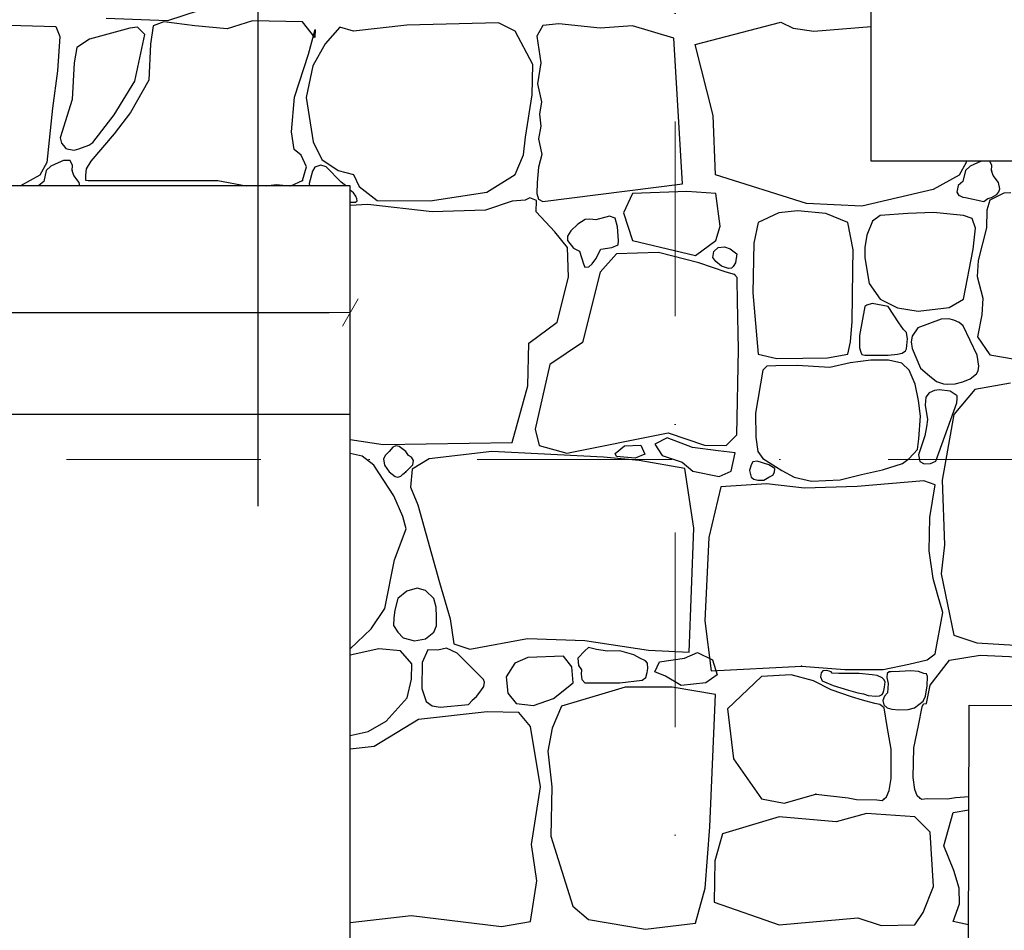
# Model space of a CAD drawing. Header units: millimetres. Extents: x 77315 to 1043159, y -108895 to -47794.
# Tile 45 of 87: x 100898 to 102504, y -101023 to -99537. Entities that reach past the tile are written whole.
import ezdxf

# ---------------------------------------------------------------- set-up
doc = ezdxf.new("R2010")
doc.units = ezdxf.units.MM
doc.header["$MEASUREMENT"] = 0
doc.linetypes.add('Dot & Dashed', pattern=[670.277762, 317.5, -176.388889, 0, -176.388874])
for name, color, linetype in [('_HATCH', 7, 'Continuous'), ('OKNO_DETAL', 7, 'Continuous'), ('Structural - Bearing', 7, 'Continuous'), ('Structural - Grid', 7, 'Continuous')]:
    doc.layers.add(name, color=color, linetype=linetype)
doc.styles.add('STYL_AUTOMATYCZNY_2', font='arial.ttf')
doc.dimstyles.new('STYL_AUTOMATYCZNY__1', dxfattribs={"dimtxt": 100, "dimasz": 34.231941, "dimexe": 0.18, "dimexo": 0.0625, "dimgap": 0, "dimtad": 1, "dimtih": 1, "dimtoh": 1, "dimdec": 0, "dimlfac": 0.1, "dimzin": 0, "dimdsep": 46, "dimtxsty": 'STYL_AUTOMATYCZNY_2', "dimblk": 'ARROWHEAD_2', "dimblk1": 'ARROWHEAD_2', "dimblk2": 'ARROWHEAD_2', "dimcen": 0.09, "dimse1": 1, "dimse2": 1, "dimclrd": 5, "dimclre": 5, "dimclrt": 5, "dimadec": 0, "dimazin": 0, "dimtfac": 1, "dimtdec": 4, "dimtmove": 0, "dimatfit": 3, "dimfxl": 0, "dimtolj": 1, "dimtzin": 0, "dimarcsym": 0})

# ---------------------------------------------------------------- blocks, each defined once
blk = doc.blocks.new('*X14')
at = {"layer": '_HATCH'}
for p, q in [((101188.9, -99522.7), (101138.9, -99539.2)), ((100833.4, -99544.6), (100956.8, -99548.3)), ((101138.9, -99539.2), (101039, -99535.1)), ((101133.2, -99540.5), (101115.8, -99547.1)), ((101183.5, -99547.1), (101133.2, -99540.5)), ((101277.6, -99539.2), (101236.4, -99552)), ((101359.4, -99540.5), (101277.6, -99539.2)), ((101379.6, -99566.5), (101359.4, -99540.5)), ((101678.9, -99542.5), (101529.4, -99546.3)), ((101706.5, -99555.8), (101678.9, -99542.5)), ((101777.5, -99544.1), (101751.5, -99546.7)), ((101844.8, -99551.2), (101777.5, -99544.1)), ((102000, -99577.8), (102139.9, -99541.3)), ((102139.9, -99541.3), (102160.1, -99550.8)), ((100956.8, -99548.3), (100963.4, -99564.8)), ((101077.8, -99550.8), (101011.7, -99568.7)), ((101090.2, -99549.2), (101077.8, -99550.8)), ((101101.9, -99561.5), (101090.2, -99549.2)), ((101115.8, -99547.1), (101111.3, -99577.2)), ((101236.4, -99552), (101183.5, -99547.1)), ((101368.9, -99593.3), (101380, -99553.3)), ((101380, -99553.3), (101379.6, -99566.5)), ((101420, -99549.6), (101396.1, -99576.8)), ((101442.3, -99555.8), (101420, -99549.6)), ((101529.4, -99546.3), (101442.3, -99555.8)), ((101735, -99610.2), (101706.5, -99555.8)), ((101751.5, -99546.7), (101741.5, -99564.2)), ((101897.7, -99547.1), (101844.8, -99551.2)), ((101965.2, -99567.3), (101897.7, -99547.1)), ((102160.1, -99550.8), (102193.4, -99555.8)), ((102193.4, -99555.8), (102287.3, -99548.3)), ((100963.4, -99564.8), (100959.7, -99620.6)), ((101011.7, -99568.7), (100991.1, -99582.6)), ((101085.7, -99637.5), (101101.9, -99561.5)), ((101396.1, -99576.8), (101376.3, -99612.7)), ((101741.5, -99564.2), (101748.2, -99607.5)), ((101979.6, -99805.1), (101965.2, -99567.3)), ((100991.1, -99582.6), (100987, -99607.8)), ((101111.3, -99577.2), (101108.8, -99635.8)), ((102029.5, -99693.5), (102000, -99577.8)), ((100987, -99607.8), (100983.7, -99667.6)), ((101346.2, -99663.5), (101368.9, -99593.3)), ((101748.2, -99607.5), (101742.7, -99641.8)), ((100959.7, -99620.6), (100951.4, -99681.7)), ((101376.3, -99612.7), (101365.1, -99664.3)), ((101733.8, -99659.8), (101735, -99610.2)), ((101052.2, -99692.4), (101085.7, -99637.5)), ((101108.8, -99635.8), (101078.7, -99688.7)), ((101742.7, -99641.8), (101749.4, -99671)), ((100983.7, -99667.6), (100963.7, -99730)), ((101341.2, -99720.1), (101346.2, -99663.5)), ((101365.1, -99664.3), (101376.7, -99736.6)), ((101723, -99728.7), (101733.8, -99659.8)), ((101749.4, -99671), (101746.1, -99691.2)), ((100951.4, -99681.7), (100942, -99770)), ((101078.7, -99688.7), (101052.2, -99723.4)), ((101017.2, -99737.4), (101052.2, -99692.4)), ((101746.1, -99691.2), (101748, -99711)), ((102033.3, -99790.2), (102029.5, -99693.5)), ((101345.7, -99748.9), (101341.2, -99720.1)), ((101748, -99711), (101744.4, -99731.7)), ((100963.7, -99730), (100965.9, -99738.8)), ((101010.7, -99742.1), (101017.2, -99737.4)), ((101052.2, -99723.4), (101013.9, -99767.9)), ((101376.7, -99736.6), (101390.7, -99765.5)), ((101719.7, -99757.6), (101723, -99728.7)), ((101744.4, -99731.7), (101750, -99757.1)), ((100965.9, -99738.8), (100969.3, -99742.3)), ((100969.3, -99742.3), (100973, -99747.3)), ((100973, -99747.3), (100977.7, -99748.2)), ((100977.7, -99748.2), (100986.9, -99750)), ((100986.9, -99750), (100994.5, -99747.7)), ((100994.5, -99747.7), (101010.7, -99742.1)), ((101357.3, -99758), (101345.7, -99748.9)), ((100969.4, -99766.9), (100960.7, -99770.6)), ((100980.4, -99767.1), (100969.4, -99766.9)), ((100983.9, -99775.3), (100980.4, -99767.1)), ((101013.9, -99767.9), (101006.4, -99780.5)), ((101366, -99777), (101357.3, -99758)), ((101390.7, -99765.5), (101417.6, -99783.2)), ((101706.5, -99789.8), (101719.7, -99757.6)), ((101750, -99757.1), (101744.2, -99777.7)), ((102442.3, -99767.8), (102442, -99770)), ((102467.3, -99767.8), (102460.7, -99770.6)), ((102483.9, -99775.3), (102480.7, -99767.8)), ((100942, -99770), (100930.8, -99790.6)), ((100941.1, -99783.2), (100937, -99801.3)), ((100948.9, -99775.9), (100941.1, -99783.2)), ((100960.7, -99770.6), (100948.9, -99775.9)), ((100983.3, -99783.2), (100983.9, -99775.3)), ((100986.2, -99791.4), (100983.3, -99783.2)), ((101006.4, -99780.5), (101005.5, -99791)), ((101359.4, -99799.7), (101366, -99777)), ((101375.6, -99784.1), (101370.4, -99804.6)), ((101379.3, -99777.9), (101375.6, -99784.1)), ((101389.4, -99774.3), (101379.3, -99777.9)), ((101398.1, -99777), (101389.4, -99774.3)), ((101422.4, -99802.5), (101398.1, -99777)), ((101417.6, -99783.2), (101442.3, -99789.8)), ((101744.2, -99777.7), (101742.4, -99802.9)), ((102442, -99770), (102430.8, -99790.6)), ((102441.1, -99783.2), (102437, -99801.3)), ((102448.9, -99775.9), (102441.1, -99783.2)), ((102460.7, -99770.6), (102448.9, -99775.9)), ((102483.3, -99783.2), (102483.9, -99775.3)), ((102486.2, -99791.4), (102483.3, -99783.2)), ((100930.8, -99790.6), (100899, -99808.2)), ((100937, -99801.3), (100929.1, -99807.6)), ((100994.9, -99803), (100986.2, -99791.4)), ((101005.5, -99791), (101005.4, -99799.1)), ((101005.4, -99799.1), (101009.7, -99799.7)), ((101009.7, -99799.7), (101221.1, -99799.3)), ((101221.1, -99799.3), (101267.2, -99808.2)), ((101340.4, -99808.2), (101359.4, -99799.7)), ((101442.3, -99789.8), (101451.8, -99809.2)), ((101660.3, -99818.3), (101706.5, -99789.8)), ((102181.6, -99836.8), (102033.3, -99790.2)), ((102430.8, -99790.6), (102388.3, -99814.2)), ((102437, -99801.3), (102429.1, -99807.6)), ((102494.9, -99803), (102486.2, -99791.4)), ((100929.1, -99807.6), (100929, -99808.2)), ((100996.1, -99808.2), (100994.9, -99803)), ((101299.9, -99808.2), (101316.4, -99805.9)), ((101316.4, -99805.9), (101338.3, -99808.2)), ((101370.4, -99804.6), (101370.6, -99808.2)), ((101427.5, -99806.3), (101422.4, -99802.5)), ((101430.5, -99808.2), (101427.5, -99806.3)), ((101442.4, -99819.9), (101437.3, -99815.5)), ((101451.8, -99809.2), (101481.1, -99831.9)), ((101742.4, -99802.9), (101741.5, -99820.7)), ((101751.5, -99833.6), (101979.6, -99805.1)), ((101986.6, -99817.3), (101897.7, -99820.7)), ((102033.9, -99820.7), (101986.6, -99817.3)), ((102388.3, -99814.2), (102272, -99841.3)), ((102429.1, -99807.6), (102426.8, -99818.7)), ((102497.4, -99813.4), (102494.9, -99803)), ((102495.4, -99818.1), (102497.4, -99813.4)), ((101446.1, -99825.2), (101442.4, -99819.9)), ((101445.9, -99834.9), (101448.3, -99832.9)), ((101448.2, -99829.7), (101446.1, -99825.2)), ((101448.3, -99832.9), (101448.2, -99829.7)), ((101481.1, -99831.9), (101567.8, -99832.7)), ((101567.8, -99832.7), (101660.3, -99818.3)), ((101701.2, -99833.2), (101657.8, -99848)), ((101722.9, -99831.7), (101701.2, -99833.2)), ((101730.3, -99827.9), (101722.9, -99831.7)), ((101740.9, -99832.4), (101730.3, -99827.9)), ((101740.4, -99850.9), (101740.9, -99832.4)), ((101741.5, -99820.7), (101744.4, -99830)), ((101744.4, -99830), (101751.5, -99833.6)), ((101897.7, -99820.7), (101883.3, -99852.3)), ((102040.6, -99874.3), (102033.9, -99820.7)), ((102426.8, -99818.7), (102430, -99824)), ((102430, -99824), (102432.2, -99824.7)), ((102432.2, -99824.7), (102436.7, -99826.9)), ((102436.7, -99826.9), (102441.1, -99827.4)), ((102441.1, -99827.4), (102470.8, -99834)), ((102470.8, -99834), (102477.4, -99829.1)), ((102480.8, -99831.5), (102476.1, -99848.1)), ((102477.4, -99829.1), (102483.3, -99827.4)), ((102503.5, -99820.1), (102480.8, -99831.5)), ((102483.3, -99827.4), (102492.5, -99822.4)), ((102492.5, -99822.4), (102495.4, -99818.1)), ((102515, -99819.4), (102503.5, -99820.1)), ((101437.3, -99835.1), (101445.9, -99834.9)), ((101465.9, -99838.9), (101437.3, -99840.5)), ((101570.7, -99850.9), (101465.9, -99838.9)), ((101657.8, -99848), (101570.7, -99850.9)), ((102167.1, -99848.8), (102136.7, -99852.3)), ((102213.4, -99853.4), (102167.1, -99848.8)), ((102272, -99841.3), (102181.6, -99836.8)), ((102476.1, -99848.1), (102475.6, -99876.6)), ((101770.9, -99883.5), (101740.4, -99850.9)), ((101820.6, -99863), (101808.5, -99870.6)), ((101828.4, -99862.8), (101820.6, -99863)), ((101837.8, -99863.7), (101828.4, -99862.8)), ((101860.2, -99857.9), (101837.8, -99863.7)), ((101869.5, -99861.1), (101860.2, -99857.9)), ((101873.2, -99875), (101869.5, -99861.1)), ((101883.3, -99852.3), (101897.7, -99897.4)), ((102136.7, -99852.3), (102102.8, -99868.2)), ((102249, -99868.2), (102213.4, -99853.4)), ((102289.5, -99866.1), (102280.3, -99888.9)), ((102301.9, -99856.4), (102289.5, -99866.1)), ((102346.8, -99853.4), (102301.9, -99856.4)), ((102389, -99852), (102346.8, -99853.4)), ((102437.7, -99856.4), (102389, -99852)), ((102452.2, -99861.8), (102437.7, -99856.4)), ((102457.4, -99877.1), (102452.2, -99861.8)), ((101797.3, -99881.8), (101791.5, -99890.4)), ((101808.5, -99870.6), (101797.3, -99881.8)), ((101874.7, -99897.6), (101873.2, -99875)), ((102033.9, -99897.4), (102040.6, -99874.3)), ((102102.8, -99868.2), (102095.6, -99901.8)), ((102257.7, -99912.8), (102249, -99868.2)), ((102453.4, -99911.4), (102457.4, -99877.1)), ((102475.6, -99876.6), (102461.9, -99930.2)), ((101791.6, -99908.7), (101770.9, -99883.5)), ((101791.5, -99890.4), (101791.6, -99897.4)), ((101791.6, -99897.4), (101801.4, -99910.1)), ((101874.3, -99904.5), (101874.7, -99897.6)), ((101897.7, -99897.4), (102000.8, -99921.9)), ((102000.8, -99921.9), (102033.9, -99897.4)), ((102280.3, -99888.9), (102276.8, -99908.9)), ((101793.2, -99957), (101791.6, -99908.7)), ((101801.4, -99910.1), (101811.4, -99915.1)), ((101838, -99927.4), (101846.1, -99911.8)), ((101846.1, -99911.8), (101863.8, -99908.8)), ((101863.8, -99908.8), (101874.3, -99904.5)), ((102030.4, -99915.5), (102037.7, -99908.9)), ((102037.7, -99908.9), (102047.7, -99907.7)), ((102047.7, -99907.7), (102056.9, -99910.9)), ((102056.9, -99910.9), (102068, -99919.4)), ((102095.6, -99901.8), (102094, -99982.7)), ((102257.4, -99945.8), (102257.7, -99912.8)), ((102276.8, -99908.9), (102277.1, -99925.9)), ((102437.7, -99993), (102453.4, -99911.4)), ((101811.4, -99915.1), (101817.6, -99935.5)), ((101832.1, -99935.7), (101838, -99927.4)), ((101871.6, -99919.4), (101845.2, -99949.2)), ((101940.2, -99917), (101871.6, -99919.4)), ((102006.2, -99933.9), (101940.2, -99917)), ((102028.7, -99925.3), (102030.4, -99915.5)), ((102033.9, -99931.6), (102028.7, -99925.3)), ((102068, -99919.4), (102066.1, -99933.6)), ((102277.1, -99925.9), (102283.9, -99967.8)), ((102461.9, -99930.2), (102460.2, -99956.2)), ((101817.6, -99935.5), (101819.8, -99941)), ((101819.8, -99941), (101826.4, -99940.2)), ((101826.4, -99940.2), (101832.1, -99935.7)), ((102050.8, -99949.2), (102006.2, -99933.9)), ((102043, -99939.3), (102033.9, -99931.6)), ((102054.2, -99943.3), (102043, -99939.3)), ((102059.2, -99942.7), (102054.2, -99943.3)), ((102061.8, -99939.9), (102059.2, -99942.7)), ((102066.1, -99933.6), (102061.8, -99939.9)), ((102256.2, -100029.5), (102257.4, -99945.8)), ((101774.6, -100030.9), (101793.2, -99957)), ((101845.2, -99949.2), (101816.3, -100063.9)), ((102064.2, -99952.9), (102050.8, -99949.2)), ((102068.4, -99957.9), (102064.2, -99952.9)), ((102068.6, -99962), (102068.4, -99957.9)), ((102069, -99995.8), (102068.6, -99962)), ((102460.2, -99956.2), (102469.3, -99991.3)), ((102283.9, -99967.8), (102301.9, -99993)), ((102094, -99982.7), (102102.8, -100083)), ((102301.9, -99993), (102330.1, -100007.3)), ((102414.3, -100006.8), (102437.7, -99993)), ((102469.3, -99991.3), (102467.9, -100018.5)), ((102070.6, -100075.5), (102069, -99995.8)), ((102277.1, -100004.9), (102268.3, -100052.2)), ((102280.3, -100002.8), (102277.1, -100004.9)), ((102288.8, -100000.4), (102280.3, -100002.8)), ((102314.8, -100004.9), (102288.8, -100000.4)), ((102332.6, -100031.7), (102314.8, -100004.9)), ((102330.1, -100007.3), (102364.1, -100012.7)), ((102364.1, -100012.7), (102414.3, -100006.8)), ((102401.6, -100025.9), (102363.2, -100040)), ((102414.2, -100025.4), (102401.6, -100025.9)), ((102422.2, -100027.3), (102414.2, -100025.4)), ((102467.9, -100018.5), (102460.6, -100054.4)), ((101728.8, -100064.7), (101774.6, -100030.9)), ((102253.7, -100062.9), (102256.2, -100029.5)), ((102340.2, -100042.4), (102332.6, -100031.7)), ((102344.8, -100047.6), (102340.2, -100042.4)), ((102363.2, -100040), (102354.3, -100053.4)), ((102430.6, -100031), (102422.2, -100027.3)), ((102437.5, -100036.7), (102430.6, -100031)), ((102460, -100084.3), (102437.5, -100036.7)), ((102268.3, -100052.2), (102268, -100072.5)), ((102346.3, -100057.6), (102344.8, -100047.6)), ((102345, -100074), (102346.3, -100057.6)), ((102354.3, -100053.4), (102352.3, -100062.5)), ((102460.6, -100054.4), (102480.8, -100084.1)), ((101727.2, -100134.5), (101728.8, -100064.7)), ((101816.3, -100063.9), (101762.7, -100099.8)), ((102249, -100083), (102253.7, -100062.9)), ((102268, -100072.5), (102270.6, -100079.5)), ((102343, -100077.3), (102345, -100074)), ((102352.3, -100062.5), (102353.9, -100073.6)), ((102353.9, -100073.6), (102367.7, -100105.6)), ((102068.1, -100214.6), (102070.6, -100075.5)), ((102102.8, -100083), (102133.2, -100089.8)), ((102133.2, -100089.8), (102175.6, -100089.2)), ((102175.6, -100089.2), (102215.8, -100089.1)), ((102215.8, -100089.1), (102249, -100083)), ((102270.6, -100079.5), (102272.2, -100083.5)), ((102272.2, -100083.5), (102277.1, -100084.3)), ((102277.1, -100084.3), (102314.8, -100084.3)), ((102314.8, -100084.3), (102330.4, -100083)), ((102330.4, -100083), (102337.6, -100081.2)), ((102337.6, -100081.2), (102343, -100077.3)), ((102462.9, -100102.5), (102460, -100084.3)), ((102480.8, -100084.1), (102654.2, -100113.6)), ((101762.7, -100099.8), (101739.1, -100205.1)), ((102116.9, -100102.2), (102110.6, -100109.2)), ((102131.9, -100101.7), (102116.9, -100102.2)), ((102166.7, -100101.1), (102131.9, -100101.7)), ((102219.7, -100104.4), (102166.7, -100101.1)), ((102253, -100097.1), (102219.7, -100104.4)), ((102286.9, -100092.4), (102253, -100097.1)), ((102315.4, -100092.9), (102286.9, -100092.4)), ((102337.4, -100097.8), (102315.4, -100092.9)), ((102349.3, -100109.2), (102337.4, -100097.8)), ((102367.7, -100105.6), (102382.4, -100118.3)), ((102461.8, -100110.3), (102462.9, -100102.5)), ((102110.6, -100109.2), (102098.6, -100178.9)), ((102359.1, -100131.9), (102349.3, -100109.2)), ((102382.4, -100118.3), (102394, -100127.3)), ((102437, -100128.1), (102448.9, -100122.9)), ((102448.9, -100122.9), (102459, -100114.7)), ((102459, -100114.7), (102461.8, -100110.3)), ((101701.2, -100227), (101727.2, -100134.5)), ((102364.7, -100158.6), (102359.1, -100131.9)), ((102394, -100127.3), (102405.3, -100131.5)), ((102405.3, -100131.5), (102412.3, -100132)), ((102412.3, -100132), (102424.4, -100131.1)), ((102424.4, -100131.1), (102437, -100128.1)), ((102514.3, -100130), (102456.5, -100140.7)), ((102376.5, -100153.1), (102375.4, -100165.9)), ((102381.7, -100145.9), (102376.5, -100153.1)), ((102390.5, -100142.3), (102381.7, -100145.9)), ((102398.4, -100141.3), (102390.5, -100142.3)), ((102416, -100143.2), (102398.4, -100141.3)), ((102427.3, -100150.7), (102416, -100143.2)), ((102456.5, -100140.7), (102422.2, -100181.1)), ((102427.1, -100162.4), (102427.8, -100155.4)), ((102427.8, -100155.4), (102427.3, -100150.7)), ((102367.8, -100183.9), (102364.7, -100158.6)), ((102375.4, -100165.9), (102379.2, -100189.2)), ((102392.5, -100257.5), (102427.1, -100162.4)), ((102098.6, -100178.9), (102099.1, -100218.5)), ((102365.2, -100220.8), (102367.8, -100183.9)), ((102422.2, -100181.1), (102402.8, -100288.5)), ((102377.3, -100201.7), (102374.7, -100215.9)), ((102379.2, -100189.2), (102377.3, -100201.7)), ((101739.1, -100205.1), (101745.3, -100231.9)), ((101790.7, -100244.3), (101955.9, -100211.3)), ((101954.3, -100219.2), (101934.2, -100229.5)), ((101995.6, -100234.9), (101954.3, -100219.2)), ((101955.9, -100211.3), (102015.3, -100231.1)), ((102050.8, -100231.9), (102068.1, -100214.6)), ((102099.1, -100218.5), (102102.4, -100241.8)), ((102374.7, -100215.9), (102364.5, -100247.3)), ((101437.3, -100221.9), (101491, -100230.3)), ((101491, -100230.3), (101701.2, -100227)), ((101506.5, -100234.8), (101501, -100241.8)), ((101511.8, -100232.5), (101506.5, -100234.8)), ((101517.1, -100233.6), (101511.8, -100232.5)), ((101527.8, -100241.8), (101517.1, -100233.6)), ((101745.3, -100231.9), (101790.7, -100244.3)), ((101869.5, -100244.7), (101884.7, -100232.4)), ((101884.7, -100232.4), (101911.2, -100231.4)), ((101911.2, -100231.4), (101918, -100246.2)), ((101934.2, -100229.5), (101946, -100248.1)), ((102037.8, -100240.8), (101995.6, -100234.9)), ((102015.3, -100231.1), (102050.8, -100231.9)), ((102362.6, -100238.3), (102365.2, -100220.8)), ((101456.8, -100249.3), (101437.3, -100245)), ((101475.8, -100264.1), (101456.8, -100249.3)), ((101495, -100247.9), (101491.5, -100253.4)), ((101501, -100241.8), (101495, -100247.9)), ((101532.4, -100248.4), (101527.8, -100241.8)), ((101537.3, -100250.9), (101532.4, -100248.4)), ((101540.4, -100256.2), (101537.3, -100250.9)), ((101668.1, -100241.8), (101566.2, -100253.8)), ((101850.2, -100250.9), (101668.1, -100241.8)), ((101908.4, -100256.3), (101850.2, -100250.9)), ((101871.9, -100250.1), (101869.5, -100244.7)), ((101901.9, -100252.5), (101871.9, -100250.1)), ((101918, -100246.2), (101901.9, -100252.5)), ((101946, -100248.1), (101978.9, -100258.9)), ((102065.2, -100243.7), (102037.8, -100240.8)), ((102058.9, -100273.6), (102065.2, -100243.7)), ((102102.4, -100241.8), (102110.6, -100253.3)), ((102349.3, -100253.3), (102362.6, -100238.3)), ((102364.5, -100247.3), (102366.8, -100257.9)), ((101508.4, -100314.1), (101475.8, -100264.1)), ((101491.5, -100253.4), (101493.3, -100263.8)), ((101493.3, -100263.8), (101501, -100274.9)), ((101527.8, -100274.9), (101539.6, -100263.4)), ((101566.2, -100253.8), (101538.5, -100270.3)), ((101539.6, -100263.4), (101540.4, -100256.2)), ((101983, -100269.4), (101908.4, -100256.3)), ((101978.9, -100258.9), (101996.1, -100273.6)), ((102091.5, -100263.5), (102088.7, -100272.7)), ((102094.3, -100258.4), (102091.5, -100263.5)), ((102101, -100257.3), (102094.3, -100258.4)), ((102120.5, -100263.5), (102101, -100257.3)), ((102110.6, -100253.3), (102141.2, -100272.5)), ((102129.9, -100269.6), (102120.5, -100263.5)), ((102305.8, -100271.7), (102338.3, -100261.2)), ((102338.3, -100261.2), (102349.3, -100253.3)), ((102366.8, -100257.9), (102373.9, -100261.8)), ((102373.9, -100261.8), (102384.2, -100261.2)), ((102384.2, -100261.2), (102392.5, -100257.5)), ((101501, -100274.9), (101510.3, -100282.2)), ((101510.3, -100282.2), (101515, -100283.6)), ((101515, -100283.6), (101519.9, -100282.1)), ((101519.9, -100282.1), (101523.3, -100278.6)), ((101523.3, -100278.6), (101527.8, -100274.9)), ((101538.5, -100270.3), (101535.6, -100299.6)), ((101998, -100366.5), (101983, -100269.4)), ((101996.1, -100273.6), (102039.2, -100282.5)), ((102039.2, -100282.5), (102058.9, -100273.6)), ((102088.7, -100272.7), (102091.5, -100283.7)), ((102091.5, -100283.7), (102095.5, -100286.7)), ((102112.1, -100288.7), (102120.5, -100283.7)), ((102120.5, -100283.7), (102126.6, -100280.2)), ((102126.6, -100280.2), (102129.4, -100275.6)), ((102129.4, -100275.6), (102129.9, -100269.6)), ((102141.2, -100272.5), (102161.6, -100283.7)), ((102161.6, -100283.7), (102190.1, -100290.3)), ((102236.6, -100287.7), (102271.5, -100279.2)), ((102271.5, -100279.2), (102305.8, -100271.7)), ((101535.6, -100299.6), (101547.4, -100328.9)), ((102041.8, -100299.2), (102022.4, -100382.1)), ((102116.5, -100294.6), (102041.8, -100299.2)), ((102095.5, -100286.7), (102102.2, -100288.2)), ((102102.2, -100288.2), (102112.1, -100288.7)), ((102178.7, -100301.5), (102116.5, -100294.6)), ((102264.6, -100298.8), (102178.7, -100301.5)), ((102190.1, -100290.3), (102236.6, -100287.7)), ((102373.3, -100289.3), (102264.6, -100298.8)), ((102391.5, -100296.1), (102373.3, -100289.3)), ((102383, -100349.6), (102391.5, -100296.1)), ((102402.8, -100288.5), (102406.9, -100393.7)), ((101522.8, -100347.9), (101508.4, -100314.1)), ((101547.4, -100328.9), (101583.1, -100455.2)), ((101528.6, -100367.7), (101522.8, -100347.9)), ((102382.1, -100403.8), (102383, -100349.6)), ((101509.6, -100418.5), (101528.6, -100367.7)), ((101990.1, -100569.2), (101998, -100366.5)), ((102022.4, -100382.1), (102015.9, -100517.7)), ((102406.9, -100393.7), (102401.2, -100441.2)), ((102388.5, -100449.1), (102382.1, -100403.8)), ((101493.9, -100497.8), (101509.6, -100418.5)), ((102401.2, -100441.2), (102422.2, -100541.1)), ((101583.1, -100455.2), (101600.4, -100514.7)), ((102395.5, -100474.4), (102388.5, -100449.1)), ((101529.4, -100469.4), (101514.8, -100481.3)), ((101546.4, -100464.5), (101529.4, -100469.4)), ((101560.2, -100468.7), (101546.4, -100464.5)), ((101573.5, -100481.3), (101560.2, -100468.7)), ((102404.4, -100504.4), (102395.5, -100474.4)), ((101514.8, -100481.3), (101510.1, -100500.8)), ((101577.3, -100495.7), (101573.5, -100481.3)), ((101471.6, -100531.2), (101493.9, -100497.8)), ((101510.1, -100500.8), (101508.2, -100512.9)), ((101577.8, -100511.3), (101577.3, -100495.7)), ((102391.5, -100571.7), (102404.4, -100504.4)), ((101508.2, -100512.9), (101508, -100525.4)), ((101577.9, -100526.3), (101577.8, -100511.3)), ((101600.4, -100514.7), (101606.2, -100555.6)), ((102015.9, -100517.7), (102025.9, -100599.4)), ((101437.3, -100563.5), (101471.6, -100531.2)), ((101508, -100525.4), (101514.8, -100536.6)), ((101514.8, -100536.6), (101523.5, -100545.9)), ((101559.8, -100547.1), (101573.5, -100536.6)), ((101573.5, -100536.6), (101577.9, -100526.3)), ((101523.5, -100545.9), (101542.1, -100550.5)), ((101542.1, -100550.5), (101559.8, -100547.1)), ((101606.2, -100555.6), (101632.2, -100564.2)), ((101632.2, -100564.2), (101726.3, -100546.9)), ((101726.3, -100546.9), (101820, -100550.2)), ((101820, -100550.2), (101923.7, -100565.9)), ((102422.2, -100541.1), (102459.4, -100553.9)), ((102459.4, -100553.9), (102522.1, -100557.6)), ((101484, -100563.8), (101437.3, -100573.7)), ((101519.1, -100566.7), (101484, -100563.8)), ((101537.7, -100588.2), (101519.1, -100566.7)), ((101563.7, -100565.4), (101554.4, -100586.1)), ((101579.9, -100566), (101563.7, -100565.4)), ((101594.3, -100562.3), (101579.9, -100566)), ((101611.6, -100570.8), (101594.3, -100562.3)), ((101654.5, -100613.8), (101611.6, -100570.8)), ((101820, -100567.1), (101808.5, -100579)), ((101826, -100561.5), (101820, -100567.1)), ((101839, -100564.5), (101826, -100561.5)), ((101856.8, -100567.5), (101839, -100564.5)), ((101877, -100567.1), (101856.8, -100567.5)), ((101899.9, -100573.2), (101877, -100567.1)), ((101923.7, -100565.9), (101990.1, -100569.2)), ((101982.4, -100578.6), (102004.1, -100569.6)), ((102004.1, -100569.6), (102028.2, -100581.6)), ((102378.8, -100581.7), (102391.5, -100571.7)), ((101537.3, -100612.9), (101537.7, -100588.2)), ((101554.4, -100586.1), (101553.8, -100628.6)), ((101705.7, -100586.9), (101691.9, -100609.3)), ((101727.2, -100577.8), (101705.7, -100586.9)), ((101785, -100575.4), (101727.2, -100577.8)), ((101798.6, -100593.1), (101785, -100575.4)), ((101808.5, -100579), (101809.5, -100590.9)), ((101909.7, -100578.6), (101899.9, -100573.2)), ((101919, -100583.2), (101909.7, -100578.6)), ((101922.5, -100587), (101919, -100583.2)), ((101922.6, -100595.6), (101922.5, -100587)), ((101934.3, -100600.9), (101942.1, -100584.6)), ((101942.1, -100584.6), (101982.4, -100578.6)), ((102028.2, -100581.6), (102036, -100606.3)), ((102306.8, -100597.2), (102348.5, -100588.9)), ((102348.5, -100588.9), (102378.8, -100581.7)), ((102383.7, -100623.1), (102415.2, -100582)), ((102415.2, -100582), (102465.1, -100574.1)), ((102465.1, -100574.1), (102537, -100577.4)), ((101800.9, -100619.1), (101798.6, -100593.1)), ((101809.5, -100590.9), (101814.3, -100597.9)), ((101814.3, -100597.9), (101814.1, -100605.1)), ((101814.1, -100605.1), (101815, -100613.6)), ((101919.8, -100610.3), (101921.7, -100602.2)), ((101921.7, -100602.2), (101922.6, -100595.6)), ((101951.7, -100608.1), (101934.3, -100600.9)), ((102025.9, -100599.4), (102173.7, -100592)), ((102173.7, -100592), (102244, -100597.2)), ((102205.4, -100602.8), (102204.3, -100609.4)), ((102208.3, -100599.5), (102205.4, -100602.8)), ((102214.3, -100598.9), (102208.3, -100599.5)), ((102218.6, -100599.8), (102214.3, -100598.9)), ((102221.9, -100601.3), (102218.6, -100599.8)), ((102223.6, -100603.2), (102221.9, -100601.3)), ((102234.4, -100604.1), (102223.6, -100603.2)), ((102267.6, -100604), (102234.4, -100604.1)), ((102244, -100597.2), (102306.8, -100597.2)), ((102288.8, -100606), (102267.6, -100604)), ((102313.3, -100604), (102312.9, -100610.3)), ((102316.4, -100601), (102313.3, -100604)), ((102320.1, -100601.4), (102316.4, -100601)), ((102333.4, -100600.5), (102320.1, -100601.4)), ((102352, -100599.6), (102333.4, -100600.5)), ((102364.2, -100600.8), (102352, -100599.6)), ((102373.3, -100604), (102364.2, -100600.8)), ((102377.3, -100604.5), (102373.3, -100604)), ((102379.3, -100609), (102377.3, -100604.5)), ((101530.1, -100643.6), (101537.3, -100612.9)), ((101656.1, -100618.1), (101654.5, -100613.8)), ((101655.1, -100625.2), (101656.1, -100618.1)), ((101691.9, -100609.3), (101694.6, -100636.1)), ((101768.9, -100644.7), (101800.9, -100619.1)), ((101815, -100613.6), (101820, -100619.1)), ((101820, -100619.1), (101877, -100619.1)), ((101877, -100619.1), (101913.3, -100614.7)), ((101913.3, -100614.7), (101919.8, -100610.3)), ((101977, -100623.7), (101951.7, -100608.1)), ((102017.3, -100618.9), (101977, -100623.7)), ((102036, -100606.3), (102017.3, -100618.9)), ((102108.2, -100608.6), (102052.7, -100661.4)), ((102156.8, -100605.9), (102108.2, -100608.6)), ((102193.1, -100615.7), (102156.8, -100605.9)), ((102221.7, -100630.4), (102193.1, -100615.7)), ((102204.3, -100609.4), (102207.1, -100615.7)), ((102207.1, -100615.7), (102225.1, -100623.2)), ((102297.2, -100607.3), (102288.8, -100606)), ((102304.9, -100611), (102297.2, -100607.3)), ((102307.9, -100613.7), (102304.9, -100611)), ((102309.8, -100617.4), (102307.9, -100613.7)), ((102309.3, -100621.7), (102309.8, -100617.4)), ((102312.9, -100610.3), (102314.8, -100620.4)), ((102314.8, -100620.4), (102313.8, -100635.3)), ((102378.7, -100624), (102379.3, -100609)), ((101553.8, -100628.6), (101561.3, -100649.5)), ((101643.4, -100641.4), (101650.3, -100632.1)), ((101650.3, -100632.1), (101655.1, -100625.2)), ((101694.6, -100636.1), (101707.8, -100653)), ((101885.7, -100626.1), (101847.7, -100637.7)), ((101924.1, -100626.1), (101885.7, -100626.1)), ((101962.5, -100626.1), (101924.1, -100626.1)), ((102033.4, -100637.9), (101962.5, -100626.1)), ((102255, -100641.8), (102221.7, -100630.4)), ((102225.1, -100623.2), (102250.1, -100631.3)), ((102250.1, -100631.3), (102265.2, -100635.4)), ((102265.2, -100635.4), (102274.7, -100637)), ((102274.7, -100637), (102282.4, -100639.5)), ((102304.9, -100638.1), (102307, -100635.4)), ((102307, -100635.4), (102307.8, -100631.7)), ((102307.8, -100631.7), (102308.9, -100626)), ((102308.9, -100626), (102309.3, -100621.7)), ((102313.8, -100635.3), (102309, -100641)), ((102376, -100640.6), (102378.7, -100624)), ((102377.4, -100652.9), (102383.7, -100623.1)), ((101496, -100681.5), (101530.1, -100643.6)), ((101561.3, -100649.5), (101570.9, -100656.4)), ((101630.2, -100654.3), (101636.5, -100647.3)), ((101636.4, -100647.6), (101643.4, -100641.4)), ((101707.8, -100653), (101736.2, -100655.9)), ((101736.2, -100655.9), (101768.9, -100644.7)), ((101807.7, -100649.3), (101782, -100657)), ((101847.7, -100637.7), (101807.7, -100649.3)), ((102024, -100853.9), (102033.4, -100637.9)), ((102273.3, -100647.4), (102255, -100641.8)), ((102293.1, -100652.7), (102273.3, -100647.4)), ((102282.4, -100639.5), (102294.9, -100640.6)), ((102301.6, -100654.3), (102293.1, -100652.7)), ((102294.9, -100640.6), (102300.6, -100640.2)), ((102300.6, -100640.2), (102304.9, -100638.1)), ((102309, -100641), (102306.3, -100647.7)), ((102306.3, -100647.7), (102307.7, -100654.8)), ((102358, -100659.7), (102372, -100648.9)), ((102370.6, -100658.1), (102372.4, -100653.4)), ((102372, -100648.9), (102376, -100640.6)), ((102372.4, -100653.4), (102377.4, -100652.9)), ((101660.7, -100666.6), (101548.4, -100679)), ((101570.9, -100656.4), (101583.9, -100658.8)), ((101583.9, -100658.8), (101630.2, -100654.3)), ((101712.3, -100667.4), (101660.7, -100666.6)), ((101731.3, -100690.4), (101712.3, -100667.4)), ((101782, -100657), (101766.9, -100692.8)), ((102052.7, -100661.4), (102062.5, -100743.2)), ((102308.2, -100659.7), (102301.6, -100654.3)), ((102307.7, -100654.8), (102313.3, -100659.7)), ((102313.3, -100690.4), (102308.2, -100659.7)), ((102313.3, -100659.7), (102320.7, -100661.9)), ((102320.7, -100661.9), (102332.4, -100663.1)), ((102332.4, -100663.1), (102347.8, -100662.8)), ((102347.8, -100662.8), (102358, -100659.7)), ((102364.6, -100688.7), (102370.6, -100658.1)), ((101466.3, -100698.4), (101496, -100681.5)), ((101548.4, -100679), (101476.2, -100722.7)), ((101437.3, -100704.8), (101466.3, -100698.4)), ((101747.4, -100788.8), (101731.3, -100690.4)), ((101766.9, -100692.8), (101759.4, -100730.5)), ((102320, -100727.2), (102313.3, -100690.4)), ((102357, -100725.3), (102364.6, -100688.7)), ((101476.2, -100722.7), (101437.3, -100727.3)), ((101759.4, -100730.5), (101765.9, -100788.5)), ((102320, -100775.3), (102320, -100727.2)), ((102355.7, -100773.4), (102357, -100725.3)), ((102062.5, -100743.2), (102108.2, -100808.6)), ((102316.5, -100794.8), (102320, -100775.3)), ((102358.6, -100792.9), (102355.7, -100773.4)), ((101732.9, -100882.9), (101747.4, -100788.8)), ((101765.9, -100788.5), (101764.3, -100869.3)), ((102312.4, -100805.3), (102316.5, -100794.8)), ((102362.4, -100803.5), (102358.6, -100792.9)), ((102108.2, -100808.6), (102145.2, -100815.6)), ((102145.2, -100815.6), (102196.7, -100800.9)), ((102196.7, -100800.9), (102249.9, -100806.8)), ((102249.9, -100806.8), (102263.2, -100809.2)), ((102263.2, -100809.2), (102296.3, -100809.8)), ((102296.3, -100809.8), (102304.9, -100810.8)), ((102304.9, -100810.8), (102308.2, -100808.6)), ((102308.2, -100808.6), (102312.4, -100805.3)), ((102366.5, -100807), (102362.4, -100803.5)), ((102369.8, -100809.2), (102366.5, -100807)), ((102378.4, -100808.5), (102369.8, -100809.2)), ((102411.5, -100808.8), (102378.4, -100808.5)), ((102424.8, -100806.8), (102411.5, -100808.8)), ((102446.9, -100804.9), (102424.8, -100806.8)), ((102421, -100830.5), (102446.8, -100826.4)), ((102136.9, -100837.9), (102044.4, -100865.6)), ((102230.3, -100845.8), (102136.9, -100837.9)), ((102279.4, -100832.1), (102230.3, -100845.8)), ((102358.7, -100837.9), (102279.4, -100832.1)), ((102383.4, -100862.7), (102358.7, -100837.9)), ((102405.7, -100885), (102421, -100830.5)), ((102016.2, -100954.2), (102024, -100853.9)), ((101764.3, -100869.3), (101800.2, -100983.6)), ((102044.4, -100865.6), (102031.9, -100909.7)), ((102388.8, -100951.4), (102383.4, -100862.7)), ((101741.6, -100941.9), (101732.9, -100882.9)), ((102422.2, -100925), (102405.7, -100885)), ((102031.9, -100909.7), (102031.1, -100976.9)), ((102430.9, -100954.3), (102422.2, -100925)), ((101731.3, -101008.4), (101741.6, -100941.9)), ((102000.6, -101011), (102016.2, -100954.2)), ((102371.8, -100993.9), (102388.8, -100951.4)), ((102431.3, -100979.9), (102430.9, -100954.3)), ((101800.2, -100983.6), (101825.8, -101005.1)), ((102031.1, -100976.9), (102136.9, -101013.8)), ((102421, -101008.4), (102431.3, -100979.9)), ((101437.3, -101010.2), (101536.5, -100998.9)), ((101536.5, -100998.9), (101684.2, -101016.7)), ((101825.8, -101005.1), (101919.1, -101020.8)), ((102136.9, -101013.8), (102265.3, -101002.6)), ((102265.3, -101002.6), (102303.7, -101015)), ((102358.7, -101013.8), (102371.8, -100993.9)), ((101684.2, -101016.7), (101731.3, -101008.4)), ((101919.1, -101020.8), (102000.6, -101011)), ((102303.7, -101015), (102358.7, -101013.8)), ((102446.3, -101013.8), (102421, -101008.4))]:
    blk.add_line(p, q, dxfattribs=at)
for p in [(100983.3, -99783.2), (102483.3, -99783.2), (101359.4, -99799.7), (102064.2, -99952.9), (101527.8, -100274.9), (102173.7, -100592), (102196.7, -100800.9), (102308.2, -100808.6), (102308.2, -100808.6), (102366.5, -100807), (102366.5, -100807)]:
    blk.add_point(p, dxfattribs=at)
blk = doc.blocks.new('ARROWHEAD_2')
at = {"color": 0, "linetype": 'Continuous', "lineweight": 0}
for p, q in [((-0.378, -0.655), (0.378, 0.655)), ((0, 0), (-1, 0))]:
    blk.add_line(p, q, dxfattribs=at)
blk = doc.blocks.new('*D29')
at = {"layer": 'DEFPOINTS', "color": 0}
for p in [(99247.3, -99807.5), (101437.3, -99808.2), (101437.3, -100014.9)]:
    blk.add_point(p, dxfattribs=at)
at = {"layer": 'OKNO_DETAL', "color": 5, "lineweight": -2}
blk.add_line((99281.5, -100014.9), (101403, -100014.9), dxfattribs=at)
at = {"layer": 'OKNO_DETAL', "color": 5, "lineweight": -2, "xscale": 34.23194115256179, "yscale": 34.23194115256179, "zscale": 34.23194115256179, "rotation": 180}
blk.add_blockref('ARROWHEAD_2', (99247.3, -100014.9), dxfattribs=at)
at = {"layer": 'OKNO_DETAL', "color": 5, "lineweight": -2, "xscale": 34.23194115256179, "yscale": 34.23194115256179, "zscale": 34.23194115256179}
blk.add_blockref('ARROWHEAD_2', (101437.3, -100014.9), dxfattribs=at)
at = {"layer": 'OKNO_DETAL', "color": 5, "insert": (100342, -99963.8), "char_height": 100, "attachment_point": 5, "style": 'STYL_AUTOMATYCZNY_2'}
blk.add_mtext('\\A1;219', dxfattribs=at)

msp = doc.modelspace()

# ---------------------------------------------------------------- linework, layer by layer
for p, q in [((101287, -100330.7), (101287, -99203.9)), ((100430.7, -100180.7), (101437, -100180.7))]:
    msp.add_line(p, q)
at = {"layer": 'Structural - Bearing'}
for p, q in [((102287.3, -99767.8), (102287.3, -98230.7)), ((105998.4, -99767.8), (102287.3, -99767.8)), ((101437.3, -99808.2), (99001.5, -99808.2)), ((101437.3, -102824.5), (101437.3, -99808.2)), ((102441.1, -103085.5), (102447.3, -100655.5)), ((102447.3, -100655.5), (106637.3, -100685.5))]:
    msp.add_line(p, q, dxfattribs=at)
at = {"layer": 'Structural - Grid', "linetype": 'Dot & Dashed', "lineweight": 15}
for p, q in [((101967.3, -107395.1), (101967.3, -90539.7)), ((118721.3, -100254.9), (80776.9, -100254.9))]:
    msp.add_line(p, q, dxfattribs=at)

# ---------------------------------------------------------------- block references
at = {"layer": '_HATCH'}
msp.add_blockref('*X14', (0, 0), dxfattribs=at)

# ---------------------------------------------------------------- dimensions: what is measured, and where the dimension line sits
at = {"layer": 'OKNO_DETAL'}
dim = msp.add_linear_dim(base=(101437.3, -100014.9), p1=(99247.3, -99807.5), p2=(101437.3, -99808.2), dimstyle='STYL_AUTOMATYCZNY__1', dxfattribs=at)
dim.commit()
dim.dimension.update_dxf_attribs({"geometry": '*D29', "text_midpoint": (100342, -100014.9), "dimtype": 160})

doc.saveas('drawing.dxf')
